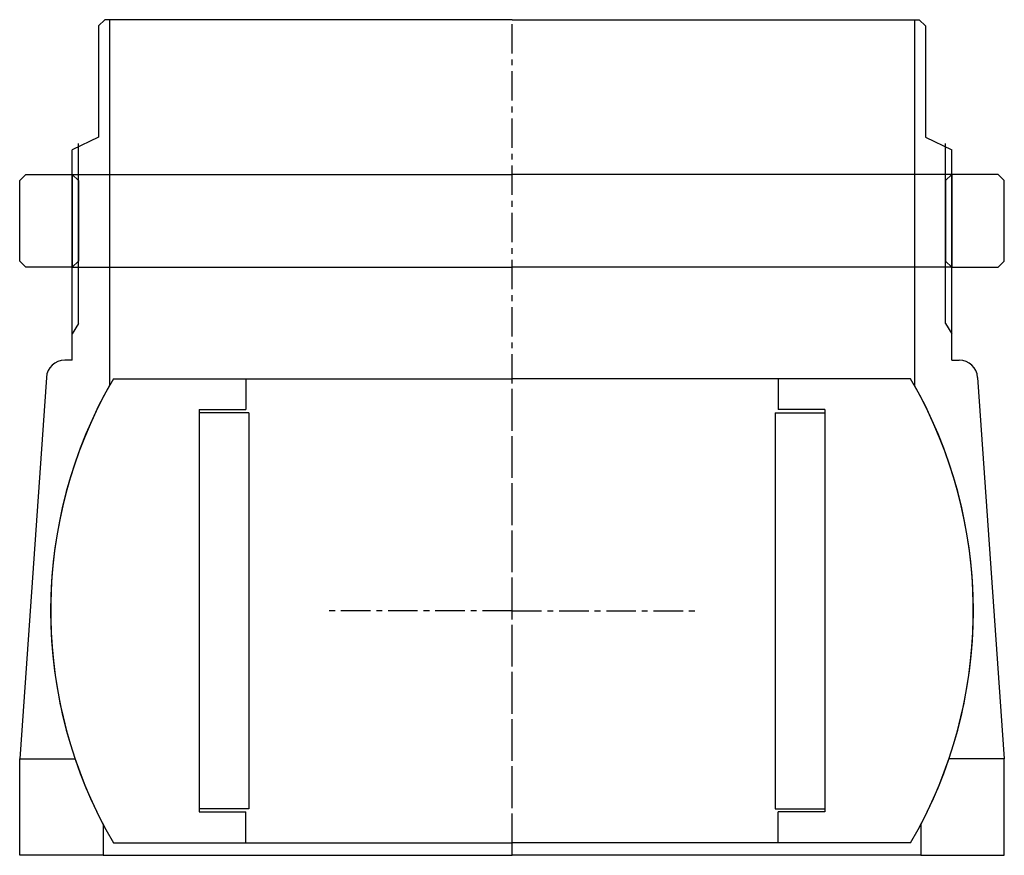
# Model space of a CAD drawing. Header units: millimetres. Extents: x -80 to 79, y 0 to 135.
import ezdxf

# ---------------------------------------------------------------- set-up
doc = ezdxf.new("R2010")
doc.units = ezdxf.units.MM
doc.header["$LTSCALE"] = 0.15
doc.header["$MEASUREMENT"] = 0
doc.linetypes.add('CENTER', pattern=[50.8, 31.75, -6.35, 6.35, -6.35])
doc.layers.get('0').update_dxf_attribs({"linetype": 'CONTINUOUS'})
doc.layers.add('CENTER', color=1, linetype='CENTER')

# ---------------------------------------------------------------- blocks, each defined once
blk = doc.blocks.new('Ball-149-85')
for p, q in [((-64.37, 37.5), (0, 37.5)), ((-43, 37.5), (-43, 32.5)), ((64.37, 37.5), (0, 37.5)), ((43, 37.5), (43, 32.5)), ((-50.5, 32.5), (-50.5, -32.5)), ((-50.5, 32.5), (-43, 32.5)), ((-42.5, 32), (-50.5, 32)), ((-42.5, 32), (-42.5, -32)), ((42.5, 32), (42.5, -32)), ((42.5, 32), (50.5, 32)), ((50.5, 32.5), (43, 32.5)), ((50.5, 32.5), (50.5, -32.5)), ((-42.5, -32), (-50.5, -32)), ((-50.5, -32.5), (-43, -32.5)), ((-43, -37.5), (-43, -32.5)), ((42.5, -32), (50.5, -32)), ((50.5, -32.5), (43, -32.5)), ((43, -37.5), (43, -32.5)), ((-64.37, -37.5), (0, -37.5)), ((64.37, -37.5), (0, -37.5))]:
    blk.add_line(p, q)
for start, end in [(149.7777, 210.2223), (329.7777, 30.2223)]:
    blk.add_arc((0, 0), 74.5, start, end)
at = {"layer": 'CENTER'}
for p, q in [((0, -37.5), (0, 37.5)), ((0, 0), (-30, 0)), ((0, 0), (30, 0))]:
    blk.add_line(p, q, dxfattribs=at)
blk = doc.blocks.new('5BT-159-149-nut')
for p, q in [((-78.5, 15), (-79.5, 14)), ((-78.5, 15), (-71, 15)), ((-71, 15), (0, 15)), ((-71, 15), (-71, 0)), ((-71, 15), (-70, 14)), ((71, 15), (0, 15)), ((71, 15), (70, 14)), ((71, 15), (71, 0)), ((78.5, 15), (71, 15)), ((78.5, 15), (79.5, 14)), ((-79.5, 1), (-79.5, 14)), ((-70, 14), (-70, 1)), ((70, 14), (70, 1)), ((79.5, 1), (79.5, 14)), ((-78.5, 0), (-79.5, 1)), ((-71, 0), (-78.5, 0)), ((-70, 1), (-71, 0)), ((-71, 0), (0, 0)), ((71, 0), (0, 0)), ((70, 1), (71, 0)), ((71, 0), (78.5, 0)), ((78.5, 0), (79.5, 1))]:
    blk.add_line(p, q)
blk = doc.blocks.new('5BT-159-149-house')
for p, q in [((-65.75, 95.5), (-66.75, 94.5)), ((-65, 95.5), (-65.75, 95.5)), ((-65, 95.5), (-65, 36.4)), ((0, 95.5), (-65, 95.5)), ((0, 95.5), (65, 95.5)), ((65, 95.5), (65, 36.4)), ((65, 95.5), (65.75, 95.5)), ((65.75, 95.5), (66.75, 94.5)), ((-66.75, 94.5), (-66.75, 76.5)), ((66.75, 94.5), (66.75, 76.5)), ((-66.75, 76.5), (-71, 74.5)), ((66.75, 76.5), (71, 74.5)), ((-70, 46.43), (-70, 75.5)), ((70, 46.43), (70, 75.5)), ((-71, 40.5), (-71, 74.5)), ((71, 40.5), (71, 74.5)), ((-70, 46.43), (-71, 44.74)), ((70, 46.43), (71, 44.74)), ((-71, 40.5), (-72.2, 40.5)), ((71, 40.5), (72.2, 40.5)), ((-75.19, 37.69), (-79.5, -23.9)), ((75.19, 37.69), (79.5, -23.9)), ((-79.5, -39.5), (-79.5, -23.9)), ((-79.5, -23.9), (-70.56, -23.9)), ((79.5, -23.9), (70.56, -23.9)), ((79.5, -39.5), (79.5, -23.9)), ((-66, -34.56), (-66, -39.5)), ((66, -34.56), (66, -39.5)), ((-66, -39.5), (-79.5, -39.5)), ((-66, -39.5), (0, -39.5)), ((66, -39.5), (0, -39.5)), ((66, -39.5), (79.5, -39.5))]:
    blk.add_line(p, q)
for centre, radius, start, end in [((-72.2, 37.5), 3, 89.9974, 176.3089), ((72.2, 37.5), 3, 3.6911, 90.0026), ((0, 0), 74.5, 150.7485, 207.6368), ((0, 0), 74.5, 332.3632, 29.2515)]:
    blk.add_arc(centre, radius, start, end)
at = {"layer": 'CENTER'}
blk.add_line((0, -39.5), (0, 95.5), dxfattribs=at)

msp = doc.modelspace()

# ---------------------------------------------------------------- block references
for name, p in [('5BT-159-149-house', (0, 39.5)), ('5BT-159-149-nut', (0, 95)), ('Ball-149-85', (0, 39.5))]:
    msp.add_blockref(name, p)

doc.saveas('drawing.dxf')
